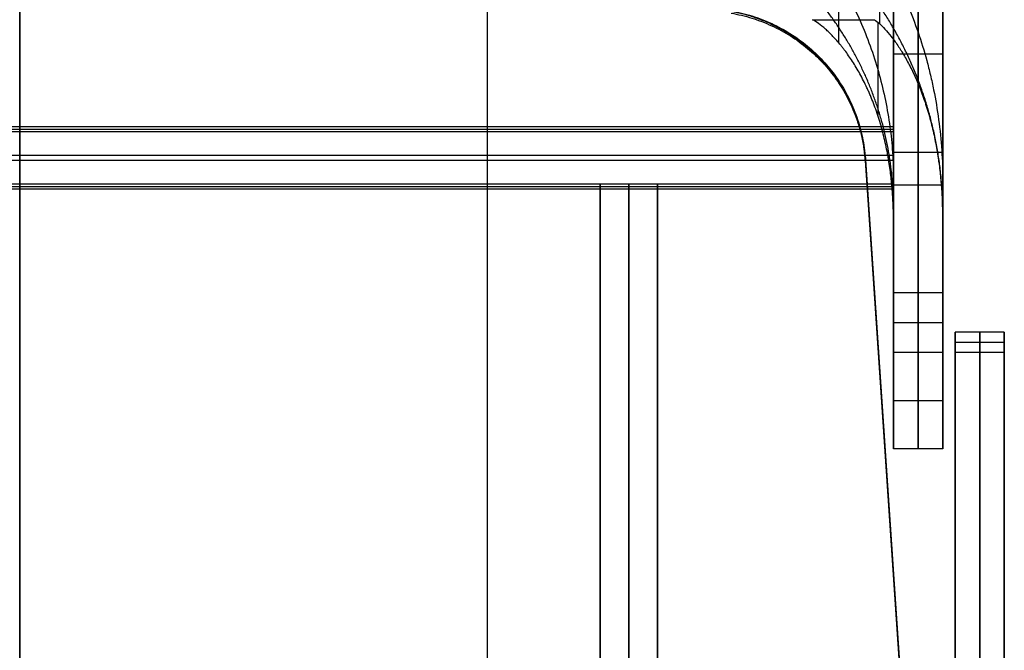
# Model space of a CAD drawing. Header units: millimetres. Extents: x -230 to 250, y -245 to 252.
# Tile 3 of 4: x 10 to 250, y 3 to 157. Entities that reach past the tile are written whole.
import ezdxf

# ---------------------------------------------------------------- set-up
doc = ezdxf.new("R2010")
doc.units = ezdxf.units.MM
doc.header["$MEASUREMENT"] = 0
doc.layers.add('Seat & back', color=7, linetype='Continuous', true_color=0x6b4343)
doc.layers.add('Stel', color=7, linetype='Continuous', true_color=0x201515)

msp = doc.modelspace()

# ---------------------------------------------------------------- linework, layer by layer
at = {"layer": 'Seat & back'}
for points, knots in [([(178.57, 212.26, 695.75), (180.9, 211.13, 695.51), (183.16, 209.9, 695.25), (185.35, 208.59, 694.97), (187.55, 207.28, 694.69), (189.67, 205.89, 694.4), (191.72, 204.43, 694.09), (193.77, 202.97, 693.78), (195.75, 201.44, 693.46), (197.65, 199.85, 693.12), (198.6, 199.05, 692.96), (199.53, 198.24, 692.78), (200.45, 197.41, 692.61), (201.36, 196.59, 692.43), (202.25, 195.75, 692.26), (203.13, 194.9, 692.08), (206.62, 191.5, 691.36), (209.79, 187.9, 690.6), (212.64, 184.2, 689.82), (214.06, 182.34, 689.42), (215.41, 180.46, 689.03), (216.68, 178.56, 688.62), (217.31, 177.61, 688.42), (217.93, 176.65, 688.22), (218.52, 175.69, 688.02), (218.82, 175.21, 687.92), (219.11, 174.73, 687.81), (219.4, 174.25, 687.71), (219.55, 174.01, 687.66), (219.69, 173.77, 687.61), (219.83, 173.52, 687.56), (219.98, 173.28, 687.51), (220.12, 173.04, 687.46), (220.26, 172.8, 687.41), (222.51, 168.9, 686.58), (224.55, 164.79, 685.71), (226.34, 160.49, 684.8), (228.14, 156.19, 683.9), (229.69, 151.69, 682.95), (230.96, 147.01, 681.96), (231.28, 145.84, 681.71), (231.58, 144.66, 681.46), (231.86, 143.47, 681.21), (232.14, 142.28, 680.96), (232.4, 141.08, 680.7), (232.65, 139.88, 680.45), (233.13, 137.47, 679.94), (233.54, 135.03, 679.42), (233.87, 132.57, 678.9), (234.53, 127.64, 677.86), (234.87, 122.62, 676.8), (234.87, 117.57, 675.73)], [0.436884, 0.436884, 0.436884, 0.436884, 0.507754, 0.507754, 0.507754, 0.578623, 0.578623, 0.578623, 0.649493, 0.649493, 0.649493, 0.684928, 0.684928, 0.684928, 0.720362, 0.720362, 0.720362, 0.862101, 0.862101, 0.862101, 0.932971, 0.932971, 0.932971, 0.968406, 0.968406, 0.968406, 0.986123, 0.986123, 0.986123, 0.994982, 0.994982, 0.994982, 1.00384, 1.00384, 1.00384, 1.145579, 1.145579, 1.145579, 1.287318, 1.287318, 1.287318, 1.322753, 1.322753, 1.322753, 1.358188, 1.358188, 1.358188, 1.429057, 1.429057, 1.429057, 1.570796, 1.570796, 1.570796, 1.570796]), ([(173.65, 200.35, 693.23), (175.37, 199.51, 693.05), (177.09, 198.59, 692.86), (178.78, 197.61, 692.65), (180.48, 196.62, 692.44), (182.16, 195.56, 692.22), (183.82, 194.43, 691.98), (185.47, 193.3, 691.74), (187.11, 192.09, 691.48), (188.71, 190.82, 691.22), (190.31, 189.55, 690.95), (191.88, 188.2, 690.66), (193.41, 186.79, 690.36), (194.95, 185.37, 690.06), (196.44, 183.89, 689.75), (197.89, 182.35, 689.42), (199.33, 180.8, 689.1), (200.73, 179.19, 688.76), (202.08, 177.53, 688.41), (203.43, 175.86, 688.05), (204.73, 174.13, 687.69), (205.96, 172.36, 687.31), (207.2, 170.58, 686.94), (208.38, 168.75, 686.55), (209.5, 166.87, 686.15), (210.61, 165, 685.76), (211.66, 163.08, 685.35), (212.64, 161.12, 684.94), (213.63, 159.17, 684.52), (214.54, 157.17, 684.1), (215.39, 155.15, 683.68), (216.23, 153.13, 683.25), (217.01, 151.08, 682.82), (217.71, 149.01, 682.38), (218.41, 146.94, 681.94), (219.04, 144.85, 681.5), (219.6, 142.75, 681.06), (220.16, 140.65, 680.61), (220.64, 138.54, 680.17), (221.05, 136.43, 679.72), (221.47, 134.31, 679.27), (221.81, 132.2, 678.83), (222.08, 130.09, 678.38), (222.35, 127.98, 677.93), (222.55, 125.88, 677.49), (222.68, 123.79, 677.05), (222.81, 121.7, 676.61), (222.87, 119.63, 676.17), (222.87, 117.57, 675.73)], [3.578477, 3.578477, 3.578477, 3.578477, 3.649347, 3.649347, 3.649347, 3.720216, 3.720216, 3.720216, 3.791086, 3.791086, 3.791086, 3.861955, 3.861955, 3.861955, 3.932825, 3.932825, 3.932825, 4.003694, 4.003694, 4.003694, 4.074564, 4.074564, 4.074564, 4.145433, 4.145433, 4.145433, 4.216303, 4.216303, 4.216303, 4.287172, 4.287172, 4.287172, 4.358042, 4.358042, 4.358042, 4.428911, 4.428911, 4.428911, 4.499781, 4.499781, 4.499781, 4.57065, 4.57065, 4.57065, 4.641519, 4.641519, 4.641519, 4.712389, 4.712389, 4.712389, 4.712389]), ([(183.27, 159.1, 418.44), (184.95, 158.81, 418.71), (186.71, 158.39, 418.99), (188.34, 157.88, 419.27), (189.96, 157.37, 419.54), (191.63, 156.73, 419.83), (193.18, 156.02, 420.11), (194.73, 155.3, 420.39), (196.28, 154.45, 420.68), (197.73, 153.54, 420.96), (199.18, 152.63, 421.24), (200.59, 151.6, 421.52), (201.91, 150.5, 421.79), (203.23, 149.4, 422.07), (204.49, 148.21, 422.34), (205.65, 146.95, 422.6), (206.82, 145.68, 422.86), (207.9, 144.34, 423.11), (208.9, 142.93, 423.36), (209.89, 141.52, 423.6), (210.78, 140.07, 423.83), (211.59, 138.54, 424.05), (212.4, 137, 424.27), (213.08, 135.46, 424.47), (213.69, 133.82, 424.66), (214.29, 132.19, 424.85), (214.77, 130.58, 425.02), (215.15, 128.88, 425.17), (215.54, 127.17, 425.33), (215.8, 125.54, 425.46), (215.97, 123.79, 425.58), (216, 123.44, 425.61), (216.03, 123.1, 425.63), (216.05, 122.76, 425.65)], [0, 0, 0, 0, 5.166082, 5.166082, 5.166082, 10.345102, 10.345102, 10.345102, 15.53676, 15.53676, 15.53676, 20.740757, 20.740757, 20.740757, 25.956776, 25.956776, 25.956776, 31.184489, 31.184489, 31.184489, 36.423577, 36.423577, 36.423577, 41.673771, 41.673771, 41.673771, 46.934911, 46.934911, 46.934911, 52.207008, 52.207008, 52.207008, 53.249046, 53.249046, 53.249046, 53.249046]), ([(183.27, 158.57, 408.35), (184.95, 158.28, 408.61), (186.71, 157.86, 408.89), (188.34, 157.35, 409.17), (189.96, 156.84, 409.44), (191.63, 156.2, 409.73), (193.18, 155.49, 410), (194.73, 154.77, 410.28), (196.29, 153.92, 410.57), (197.73, 153.01, 410.85), (199.18, 152.1, 411.12), (200.59, 151.07, 411.41), (201.91, 149.97, 411.68), (203.23, 148.87, 411.95), (204.49, 147.68, 412.22), (205.65, 146.41, 412.48), (206.82, 145.15, 412.74), (207.9, 143.81, 412.99), (208.9, 142.4, 413.23), (209.9, 140.99, 413.47), (210.79, 139.53, 413.7), (211.59, 138, 413.92), (212.4, 136.46, 414.13), (213.09, 134.92, 414.33), (213.69, 133.29, 414.52), (214.29, 131.65, 414.71), (214.77, 130.05, 414.88), (215.15, 128.34, 415.04), (215.54, 126.64, 415.19), (215.8, 125, 415.32), (215.97, 123.25, 415.44), (216, 122.91, 415.47), (216.03, 122.57, 415.49), (216.05, 122.23, 415.51)], [0, 0, 0, 0, 5.166102, 5.166102, 5.166102, 10.345123, 10.345123, 10.345123, 15.536765, 15.536765, 15.536765, 20.740729, 20.740729, 20.740729, 25.9567, 25.9567, 25.9567, 31.184355, 31.184355, 31.184355, 36.423382, 36.423382, 36.423382, 41.673519, 41.673519, 41.673519, 46.934612, 46.934612, 46.934612, 52.206682, 52.206682, 52.206682, 53.243446, 53.243446, 53.243446, 53.243446]), ([(222.87, 107.13, 634.06), (222.87, 108.37, 634.75), (222.85, 109.63, 635.35), (222.81, 110.89, 635.87), (222.77, 112.16, 636.38), (222.7, 113.43, 636.81), (222.61, 114.7, 637.16), (222.59, 115.01, 637.24), (222.57, 115.33, 637.33), (222.54, 115.64, 637.4), (222.52, 115.95, 637.48), (222.49, 116.27, 637.55), (222.46, 116.57, 637.62), (222.43, 116.88, 637.68), (222.4, 117.19, 637.74), (222.37, 117.5, 637.8), (222.34, 117.82, 637.86), (222.3, 118.13, 637.91), (222.27, 118.45, 637.96), (222.13, 119.71, 638.16), (221.95, 121, 638.29), (221.74, 122.34, 638.34), (221.68, 122.68, 638.36), (221.63, 123.02, 638.37), (221.57, 123.36, 638.37), (221.51, 123.7, 638.37), (221.45, 124.04, 638.37), (221.38, 124.38, 638.37), (221.26, 125.06, 638.35), (221.12, 125.75, 638.32), (220.97, 126.43, 638.26), (220.68, 127.81, 638.15), (220.34, 129.19, 637.96), (219.96, 130.56, 637.67), (219.77, 131.24, 637.53), (219.57, 131.92, 637.37), (219.36, 132.6, 637.19), (219.15, 133.28, 637), (218.93, 133.95, 636.8), (218.7, 134.61, 636.58), (218.24, 135.93, 636.13), (217.75, 137.23, 635.6), (217.22, 138.48, 635), (217.09, 138.79, 634.84), (216.95, 139.1, 634.69), (216.82, 139.41, 634.53), (216.68, 139.71, 634.37), (216.54, 140.02, 634.21), (216.4, 140.32, 634.04), (216.13, 140.91, 633.7), (215.85, 141.5, 633.35), (215.56, 142.07, 632.99), (214.98, 143.2, 632.26), (214.39, 144.28, 631.47), (213.78, 145.3, 630.64), (213.18, 146.31, 629.8), (212.55, 147.28, 628.91), (211.92, 148.18, 627.97), (211.61, 148.63, 627.5), (211.29, 149.07, 627.02), (210.97, 149.49, 626.53), (210.81, 149.71, 626.28), (210.65, 149.91, 626.03), (210.49, 150.12, 625.78), (210.33, 150.32, 625.53), (210.17, 150.52, 625.27), (210.01, 150.72, 625.01), (209.37, 151.51, 623.98), (208.73, 152.24, 622.91), (208.11, 152.89, 621.81), (207.8, 153.22, 621.26), (207.49, 153.53, 620.71), (207.18, 153.83, 620.14), (206.88, 154.12, 619.58), (206.58, 154.4, 619.01), (206.29, 154.66, 618.44), (205.11, 155.7, 616.15), (204.04, 156.47, 613.78), (203.14, 156.97, 611.4)], [-80.016189, -80.016189, -80.016189, -80.016189, -75.973164, -75.973164, -75.973164, -71.930139, -71.930139, -71.930139, -70.919383, -70.919383, -70.919383, -69.908627, -69.908627, -69.908627, -68.89787, -68.89787, -68.89787, -67.887114, -67.887114, -67.887114, -63.844089, -63.844089, -63.844089, -62.833333, -62.833333, -62.833333, -61.822576, -61.822576, -61.822576, -59.801064, -59.801064, -59.801064, -55.758039, -55.758039, -55.758039, -53.736526, -53.736526, -53.736526, -51.715014, -51.715014, -51.715014, -47.671988, -47.671988, -47.671988, -46.661232, -46.661232, -46.661232, -45.650476, -45.650476, -45.650476, -43.628963, -43.628963, -43.628963, -39.585938, -39.585938, -39.585938, -35.542913, -35.542913, -35.542913, -33.5214, -33.5214, -33.5214, -32.510644, -32.510644, -32.510644, -31.499888, -31.499888, -31.499888, -27.456863, -27.456863, -27.456863, -25.43535, -25.43535, -25.43535, -23.413838, -23.413838, -23.413838, -15.327787, -15.327787, -15.327787, -15.327787]), ([(218.21, 156.97, 611.4), (218.58, 156.72, 612.6), (218.98, 156.4, 613.79), (219.41, 156.01, 614.97), (219.84, 155.63, 616.15), (220.3, 155.17, 617.31), (220.78, 154.65, 618.45), (221.26, 154.13, 619.59), (221.76, 153.55, 620.72), (222.28, 152.89, 621.82), (222.8, 152.23, 622.92), (223.34, 151.5, 624), (223.88, 150.69, 625.05), (224.02, 150.49, 625.32), (224.16, 150.28, 625.58), (224.29, 150.07, 625.84), (224.43, 149.87, 626.09), (224.57, 149.65, 626.35), (224.7, 149.44, 626.6), (224.97, 149, 627.1), (225.25, 148.56, 627.59), (225.51, 148.1, 628.06), (226.05, 147.18, 629.01), (226.58, 146.2, 629.9), (227.1, 145.17, 630.74), (227.62, 144.13, 631.58), (228.13, 143.05, 632.37), (228.62, 141.9, 633.1), (228.87, 141.32, 633.46), (229.11, 140.74, 633.81), (229.35, 140.13, 634.14), (229.47, 139.83, 634.31), (229.58, 139.53, 634.47), (229.7, 139.22, 634.63), (229.82, 138.91, 634.79), (229.93, 138.59, 634.94), (230.04, 138.28, 635.09), (230.5, 137.01, 635.69), (230.92, 135.71, 636.21), (231.32, 134.38, 636.65), (231.51, 133.72, 636.87), (231.7, 133.04, 637.07), (231.88, 132.37, 637.25), (232.06, 131.69, 637.43), (232.23, 131.01, 637.59), (232.39, 130.33, 637.72), (232.72, 128.96, 637.99), (233, 127.59, 638.18), (233.25, 126.22, 638.28), (233.38, 125.54, 638.33), (233.5, 124.86, 638.36), (233.61, 124.19, 638.37), (233.66, 123.85, 638.37), (233.71, 123.51, 638.37), (233.76, 123.17, 638.37), (233.81, 122.84, 638.36), (233.86, 122.5, 638.35), (233.91, 122.17, 638.34), (234.09, 120.84, 638.28), (234.24, 119.56, 638.14), (234.36, 118.31, 637.94), (234.39, 118, 637.89), (234.42, 117.69, 637.84), (234.44, 117.38, 637.78), (234.46, 117.23, 637.75), (234.47, 117.08, 637.72), (234.48, 116.92, 637.69), (234.5, 116.77, 637.66), (234.51, 116.62, 637.63), (234.52, 116.46, 637.59), (234.55, 116.16, 637.53), (234.57, 115.85, 637.45), (234.59, 115.54, 637.38), (234.61, 115.23, 637.3), (234.63, 114.92, 637.22), (234.65, 114.61, 637.13), (234.73, 113.36, 636.78), (234.78, 112.1, 636.36), (234.82, 110.85, 635.85), (234.86, 109.6, 635.34), (234.87, 108.35, 634.74), (234.87, 107.13, 634.06)], [-195.770415, -195.770415, -195.770415, -195.770415, -191.792077, -191.792077, -191.792077, -187.81374, -187.81374, -187.81374, -183.835402, -183.835402, -183.835402, -179.857064, -179.857064, -179.857064, -178.86248, -178.86248, -178.86248, -177.867895, -177.867895, -177.867895, -175.878726, -175.878726, -175.878726, -171.900388, -171.900388, -171.900388, -167.922051, -167.922051, -167.922051, -165.932882, -165.932882, -165.932882, -164.938297, -164.938297, -164.938297, -163.943713, -163.943713, -163.943713, -159.965375, -159.965375, -159.965375, -157.976206, -157.976206, -157.976206, -155.987037, -155.987037, -155.987037, -152.0087, -152.0087, -152.0087, -150.019531, -150.019531, -150.019531, -149.024946, -149.024946, -149.024946, -148.030362, -148.030362, -148.030362, -144.052024, -144.052024, -144.052024, -143.05744, -143.05744, -143.05744, -142.560147, -142.560147, -142.560147, -142.062855, -142.062855, -142.062855, -141.068271, -141.068271, -141.068271, -140.073686, -140.073686, -140.073686, -136.095348, -136.095348, -136.095348, -132.117011, -132.117011, -132.117011, -132.117011])]:
    msp.add_open_spline(points, degree=3, knots=knots, dxfattribs=at)
for points, knots in [([(234.87, 109.96, 645.34), (234.87, 137.28, 638.49), (219.57, 160.21, 632.74), (204.26, 183.15, 627), (178.57, 194.34, 624.19)], [243.794311, 243.794311, 243.794311, 299.542434, 299.542434, 355.290557, 355.290557, 355.290557]), ([(222.87, 111.16, 650.15), (222.87, 135.05, 644.17), (209.5, 155.09, 639.14), (196.12, 175.14, 634.12), (173.65, 184.92, 631.67)], [213.111416, 213.111416, 213.111416, 261.843322, 261.843322, 310.575228, 310.575228, 310.575228])]:
    msp.add_rational_spline(points, [0.863117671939, 0.890978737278, 1, 0.890978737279, 0.863117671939], degree=2, knots=knots, dxfattribs=at)
for points, degree in [([(9.87, -244.84, 426.89), (9.87, -35.42, 415.92), (9.87, 174.01, 404.94)], 2), ([(9.87, -244.84, 426.89), (9.87, -35.42, 415.92), (9.87, 174.01, 404.94)], 2), ([(9.87, 173.75, 399.95), (9.87, -35.68, 410.93), (9.87, -245.1, 421.9)], 2), ([(9.87, 173.75, 399.95), (9.87, -35.68, 410.93), (9.87, -245.1, 421.9)], 2), ([(9.87, -245.37, 416.91), (9.87, -35.94, 405.93), (9.87, 173.49, 394.96)], 2), ([(9.87, -245.37, 416.91), (9.87, -35.94, 405.93), (9.87, 173.49, 394.96)], 2), ([(219.57, 155.87, 615.4), (219.57, 164.92, 651.53), (219.57, 173.97, 687.65)], 2), ([(123.9, -239.39, 422.03), (123.9, -36.16, 411.38), (123.9, 167.07, 400.73)], 2), ([(123.91, -238.87, 432.07), (123.91, -35.64, 421.41), (123.91, 167.59, 410.76)], 2), ([(209.5, 151.34, 624.17), (209.5, 159.11, 655.16), (209.5, 166.87, 686.15)], 2), ([(203.14, 156.97, 611.4), (210.68, 156.97, 611.4), (218.21, 156.97, 611.4)], 2), ([(203.14, 156.97, 611.4), (206.91, 156.97, 611.4), (210.68, 156.97, 611.4)], 2), ([(205.96, 146.07, 412.55), (205.96, 146.34, 417.61), (205.96, 146.6, 422.67)], 2), ([(216.05, 122.23, 415.51), (216.05, 122.49, 420.58), (216.05, 122.76, 425.65)], 2), ([(216.05, 122.76, 425.65), (222.97, 20.12, 432.25), (229.89, -82.51, 438.91), (236.81, -185.14, 445.63)], 3), ([(236.81, -185.5, 438.65), (226.43, -31.46, 430.57), (216.05, 122.59, 422.5)], 2), ([(216.05, 122.23, 415.51), (222.97, 19.59, 422.1), (229.89, -83.04, 428.75), (236.81, -185.67, 435.46)], 3), ([(222.45, 116.67, 637.64), (228.48, 116.67, 637.64), (234.5, 116.67, 637.64)], 2), ([(222.87, 107.13, 634.06), (222.87, 112.35, 654.9), (222.87, 117.57, 675.73)], 2), ([(222.87, 117.57, 675.73), (222.87, 96.66, 671.31), (222.87, 75.74, 666.89)], 2), ([(234.87, 117.57, 675.73), (234.87, 112.35, 654.9), (234.87, 107.13, 634.06)], 2), ([(234.87, 117.57, 675.73), (234.87, 103.63, 672.79), (234.87, 89.68, 669.84), (234.87, 75.74, 666.89)], 3), ([(222.87, 80.48, 644.49), (222.87, 94.25, 641.04), (222.87, 108.02, 637.59)], 2), ([(234.87, 80.48, 644.49), (234.87, 94.25, 641.04), (234.87, 108.02, 637.59)], 2), ([(222.87, 84.32, 626.28), (222.87, 89.94, 648.68), (222.87, 95.55, 671.08)], 2), ([(234.87, 95.55, 671.08), (234.87, 89.94, 648.68), (234.87, 84.32, 626.28)], 2), ([(222.87, 75.74, 666.89), (222.87, 80.64, 643.71), (222.87, 85.54, 620.53), (222.87, 90.44, 597.34)], 3), ([(222.87, 90.44, 597.34), (226.87, 90.44, 597.34), (230.87, 90.44, 597.34), (234.87, 90.44, 597.34)], 3), ([(222.87, 90.44, 597.34), (228.87, 90.44, 597.34), (234.87, 90.44, 597.34)], 2), ([(228.87, 90.44, 597.34), (228.87, 83.09, 632.12), (228.87, 75.74, 666.89)], 2), ([(234.87, 90.44, 597.34), (234.87, 83.09, 632.12), (234.87, 75.74, 666.89)], 2), ([(222.87, 83.09, 632.12), (228.87, 83.09, 632.12), (234.87, 83.09, 632.12)], 2), ([(234.87, 75.74, 666.89), (228.87, 75.74, 666.89), (222.87, 75.74, 666.89)], 2)]:
    msp.add_open_spline(points, degree=degree, dxfattribs=at)
for points, weights in [([(216.05, 122.36, 417.96), (213.95, 153.42, 416.33), (183.27, 158.98, 416.04)], [1, 0.788689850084, 1]), ([(219.01, 156.36, 613.84), (219.01, 151.25, 631.47), (219.01, 133.7, 636.87)], [0.971394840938, 0.809069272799, 0.870345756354]), ([(222.87, 90.44, 597.34), (222.87, 85.26, 621.85), (222.87, 107.13, 634.06)], [1, 0.766196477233, 0.90566269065]), ([(234.87, 107.13, 634.06), (234.87, 85.26, 621.85), (234.87, 90.44, 597.34)], [0.90566269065, 0.766196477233, 1])]:
    msp.add_rational_spline(points, weights, degree=2, dxfattribs=at)
at = {"layer": 'Stel'}
for points in [[(222.87, 221.34, -18.11), (222.87, 148.54, 324.39), (222.87, 75.74, 666.89)], [(228.87, 221.34, -18.11), (228.87, 148.54, 324.39), (228.87, 75.74, 666.89)], [(234.87, 221.34, -18.11), (234.87, 148.54, 324.39), (234.87, 75.74, 666.89)], [(222.87, 52.26, 661.9), (222.87, 124.54, 321.89), (222.87, 196.81, -18.11)], [(228.87, 52.26, 661.9), (228.87, 124.54, 321.89), (228.87, 196.81, -18.11)], [(234.87, 52.26, 661.9), (234.87, 124.54, 321.89), (234.87, 196.81, -18.11)], [(222.87, 148.54, 324.39), (222.87, 136.27, 324.39), (222.87, 124.01, 324.39)], [(234.87, 148.54, 324.39), (228.87, 148.54, 324.39), (222.87, 148.54, 324.39)], [(234.87, 148.54, 324.39), (234.87, 136.27, 324.39), (234.87, 124.01, 324.39)], [(222.87, 136.8, 264.18), (222.87, 136.8, 321.89), (222.87, 136.8, 379.61)], [(234.87, 136.8, 264.18), (234.87, 136.8, 321.89), (234.87, 136.8, 379.61)], [(-203.17, 130.91, 397.07), (9.83, 130.91, 397.07), (222.83, 130.91, 397.07)], [(-203.17, 130.28, 385.09), (9.83, 130.28, 385.09), (222.83, 130.28, 385.09)], [(-203.17, 129.66, 373.1), (9.83, 129.66, 373.1), (222.83, 129.66, 373.1)], [(222.83, 130.91, 397.07), (222.83, 123.92, 397.44), (222.83, 116.93, 397.8)], [(222.83, 129.66, 373.1), (222.83, 130.28, 385.09), (222.83, 130.91, 397.07)], [(222.83, 130.3, 385.45), (222.83, 123.29, 385.45), (222.83, 116.28, 385.45)], [(222.83, 115.68, 373.84), (222.83, 122.67, 373.47), (222.83, 129.66, 373.1)], [(-203.17, 123.92, 397.44), (9.83, 123.92, 397.44), (222.83, 123.92, 397.44)], [(-203.17, 122.67, 373.47), (9.83, 122.67, 373.47), (222.83, 122.67, 373.47)], [(222.83, 123.29, 373.44), (222.83, 123.29, 385.45), (222.83, 123.29, 397.47)], [(234.87, 124.54, 321.89), (228.87, 124.54, 321.89), (222.87, 124.54, 321.89)], [(-203.17, 116.93, 397.8), (9.83, 116.93, 397.8), (222.83, 116.93, 397.8)], [(-203.17, 116.3, 385.82), (9.83, 116.3, 385.82), (222.83, 116.3, 385.82)], [(-203.17, 115.68, 373.84), (9.83, 115.68, 373.84), (222.83, 115.68, 373.84)], [(151.37, 116.93, 397.8), (151.37, -19.71, 404.97), (151.37, -156.36, 412.13)], [(151.37, 116.93, 397.8), (158.37, 116.93, 397.8), (165.37, 116.93, 397.8)], [(151.37, 115.68, 373.84), (151.37, 116.3, 385.82), (151.37, 116.93, 397.8)], [(151.37, 115.68, 373.84), (151.37, 116.3, 385.82), (151.37, 116.93, 397.8)], [(151.37, 116.93, 397.8), (158.37, 116.93, 397.8), (165.37, 116.93, 397.8)], [(151.37, 116.93, 397.8), (151.37, -19.71, 404.97), (151.37, -156.36, 412.13)], [(151.37, 116.68, 392.98), (151.37, -20.34, 392.98), (151.37, -157.36, 392.98)], [(151.37, 116.68, 392.98), (151.37, -20.34, 392.98), (151.37, -157.36, 392.98)], [(151.37, 116.3, 385.82), (158.37, 116.3, 385.82), (165.37, 116.3, 385.82)], [(151.37, 116.3, 385.82), (158.37, 116.3, 385.82), (165.37, 116.3, 385.82)], [(151.37, 115.68, 373.84), (158.37, 115.68, 373.84), (165.37, 115.68, 373.84)], [(151.37, -157.61, 388.16), (151.37, -20.97, 381), (151.37, 115.68, 373.84)], [(151.37, 115.68, 373.84), (158.37, 115.68, 373.84), (165.37, 115.68, 373.84)], [(151.37, -157.61, 388.16), (151.37, -20.97, 381), (151.37, 115.68, 373.84)], [(158.37, 116.93, 397.8), (158.37, -19.71, 404.97), (158.37, -156.36, 412.13)], [(158.37, 115.68, 373.84), (158.37, 116.3, 385.82), (158.37, 116.93, 397.8)], [(158.37, 115.68, 373.84), (158.37, 116.3, 385.82), (158.37, 116.93, 397.8)], [(158.37, 116.93, 397.8), (158.37, -19.71, 404.97), (158.37, -156.36, 412.13)], [(158.37, -157.61, 388.16), (158.37, -20.97, 381), (158.37, 115.68, 373.84)], [(158.37, -157.61, 388.16), (158.37, -20.97, 381), (158.37, 115.68, 373.84)], [(165.37, 116.93, 397.8), (165.37, -19.71, 404.97), (165.37, -156.36, 412.13)], [(165.37, 115.68, 373.84), (165.37, 116.3, 385.82), (165.37, 116.93, 397.8)], [(165.37, 116.93, 397.8), (165.37, -19.71, 404.97), (165.37, -156.36, 412.13)], [(165.37, 115.68, 373.84), (165.37, 116.3, 385.82), (165.37, 116.93, 397.8)], [(165.37, 116.68, 392.98), (165.37, -20.34, 392.98), (165.37, -157.36, 392.98)], [(165.37, 116.68, 392.98), (165.37, -20.34, 392.98), (165.37, -157.36, 392.98)], [(165.37, -157.61, 388.16), (165.37, -20.97, 381), (165.37, 115.68, 373.84)], [(165.37, -157.61, 388.16), (165.37, -20.97, 381), (165.37, 115.68, 373.84)], [(222.83, 116.93, 397.8), (222.83, 116.3, 385.82), (222.83, 115.68, 373.84)], [(249.87, 80.73, 643.42), (243.87, 80.73, 643.42), (237.87, 80.73, 643.42)], [(237.87, 80.73, 643.42), (237.87, 78.24, 655.15), (237.87, 75.74, 666.89)], [(237.87, -131.11, 598.39), (237.87, -25.19, 620.9), (237.87, 80.73, 643.42)], [(243.87, 80.73, 643.42), (243.87, 78.24, 655.15), (243.87, 75.74, 666.89)], [(243.87, -131.11, 598.39), (243.87, -25.19, 620.9), (243.87, 80.73, 643.42)], [(249.87, -131.11, 598.39), (249.87, -25.19, 620.9), (249.87, 80.73, 643.42)], [(249.87, 80.73, 643.42), (249.87, 78.24, 655.15), (249.87, 75.74, 666.89)], [(249.87, 78.24, 655.15), (243.87, 78.24, 655.15), (237.87, 78.24, 655.15)], [(234.87, 75.74, 666.89), (228.87, 75.74, 666.89), (222.87, 75.74, 666.89)], [(222.87, 75.74, 666.89), (222.87, 64, 664.4), (222.87, 52.26, 661.9)], [(228.87, 75.74, 666.89), (228.87, 64, 664.4), (228.87, 52.26, 661.9)], [(234.87, 75.74, 666.89), (234.87, 64, 664.4), (234.87, 52.26, 661.9)], [(249.87, 75.74, 666.89), (243.87, 75.74, 666.89), (237.87, 75.74, 666.89)], [(237.87, 75.74, 666.89), (237.87, -38.71, 642.57), (237.87, -153.16, 618.24)], [(243.87, 75.74, 666.89), (243.87, -38.71, 642.57), (243.87, -153.16, 618.24)], [(249.87, 75.74, 666.89), (249.87, -38.71, 642.57), (249.87, -153.16, 618.24)], [(234.87, 64, 664.4), (228.87, 64, 664.4), (222.87, 64, 664.4)], [(234.87, 52.26, 661.9), (228.87, 52.26, 661.9), (222.87, 52.26, 661.9)]]:
    msp.add_open_spline(points, degree=2, dxfattribs=at)

doc.saveas('drawing.dxf')
